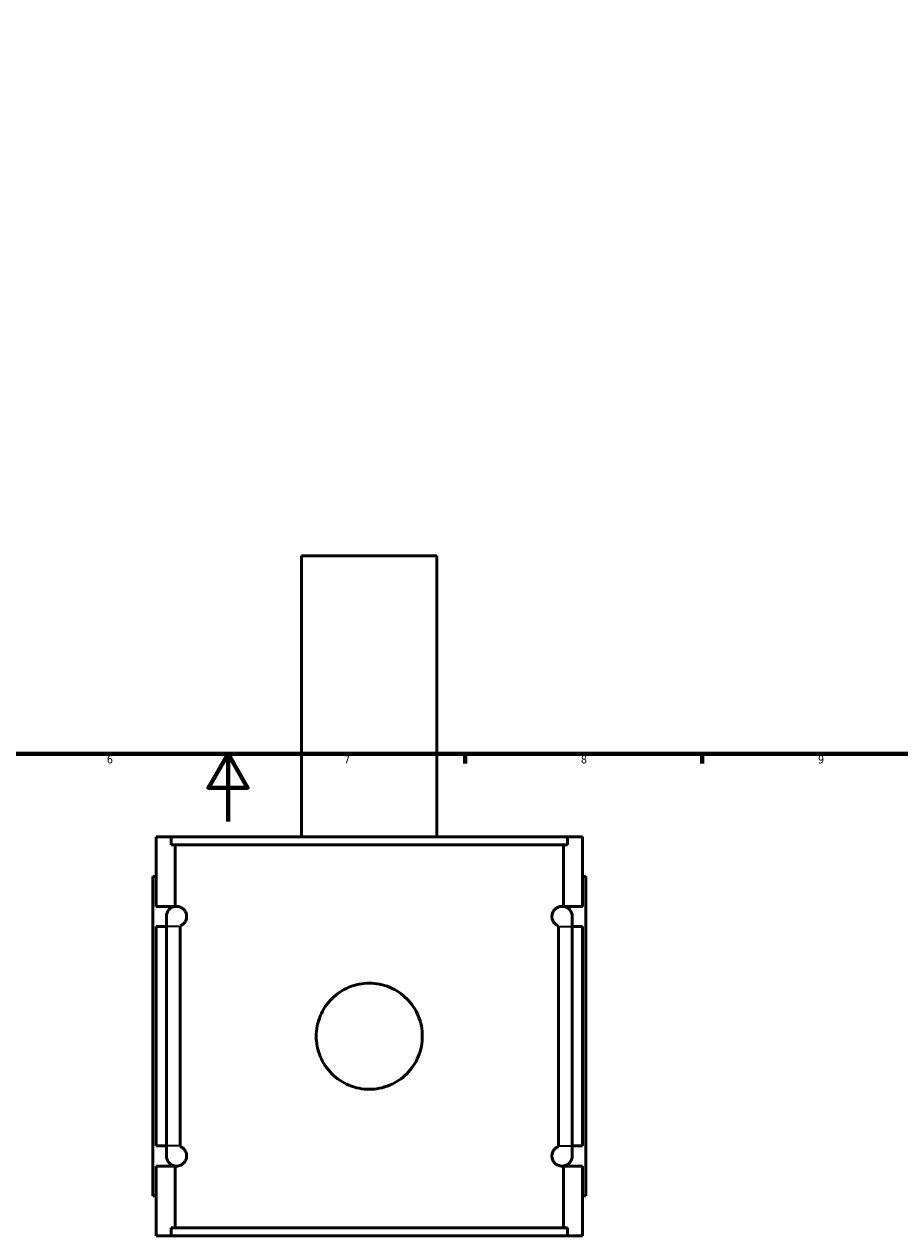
# Model space of a CAD drawing. Header units: millimetres. Extents: x -260 to 981, y -122 to 1147.
# Tile 3 of 7: x 360 to 619, y -122 to 236. Entities that reach past the tile are written whole.
import ezdxf

# ---------------------------------------------------------------- set-up
doc = ezdxf.new("R2010")
doc.units = ezdxf.units.MM
for name, color, linetype, lineweight in [('Border (ANSI)', 7, 'Continuous', 70), ('Visible (ANSI)', 7, 'Continuous', 50), ('Visible Narrow (ANSI)', 7, 'Continuous', 35)]:
    doc.layers.add(name, color=color, linetype=linetype, lineweight=lineweight)
doc.styles.add('Note Text (ANSI)', font='tahoma.ttf')

# ---------------------------------------------------------------- blocks, each defined once
blk = doc.blocks.new('Borders Default Border')
at = {"layer": 'Border (ANSI)'}
for p, q in [((490.58, 20), (490.58, 17.2)), ((560.67, 20), (560.67, 17.2))]:
    blk.add_line(p, q, dxfattribs=at)
at = {"layer": 'Border (ANSI)', "flags": 128}
for points in [[(20, 20), (20, 574), (821, 574), (821, 20), (20, 20)], [(420.5, 0), (420.5, 20), (414.73, 10), (426.27, 10), (420.5, 20)]]:
    blk.add_lwpolyline(points, dxfattribs=at)
at = {"layer": 'Border (ANSI)', "color": 5, "true_color": 0x0000ff, "char_height": 2.4, "attachment_point": 7, "style": 'Note Text (ANSI)'}
for s, insert in [('6', (384.69, 17.15)), ('7', (454.8, 17.2)), ('8', (524.84, 17.15)), ('9', (594.92, 17.15))]:
    blk.add_mtext(s, dxfattribs=dict(at, insert=insert))

msp = doc.modelspace()

# ---------------------------------------------------------------- linework, layer by layer
at = {"layer": 'Visible (ANSI)'}
for p, q in [((482.27, 78.53), (442.27, 78.53)), ((442.27, -4.47), (442.27, 78.53)), ((482.27, -4.47), (482.27, 78.53)), ((399.27, -4.47), (403.67, -4.47)), ((399.27, -25.07), (399.27, -4.47)), ((520.87, -4.47), (403.67, -4.47)), ((403.67, -6.83), (403.67, -4.47)), ((403.67, -6.83), (520.87, -6.83)), ((404.87, -25.07), (404.87, -6.83)), ((519.68, -25.07), (519.68, -6.83)), ((520.87, -4.47), (525.27, -4.47)), ((520.87, -4.47), (520.87, -6.83)), ((525.27, -25.07), (525.27, -4.47)), ((399.27, -16.27), (398.27, -16.27)), ((398.27, -110.67), (398.27, -16.27)), ((525.27, -16.27), (526.27, -16.27)), ((526.27, -110.67), (526.27, -16.27)), ((399.27, -25.07), (404.87, -25.07)), ((404.87, -25.1), (404.87, -25.07)), ((519.68, -25.1), (519.68, -25.07)), ((519.68, -25.07), (525.27, -25.07)), ((402.27, -28.07), (402.27, -31.07)), ((522.27, -31.07), (522.27, -28.07)), ((399.27, -95.87), (399.27, -31.07)), ((402.27, -31.07), (399.27, -31.07)), ((402.27, -95.87), (402.27, -31.07)), ((406.32, -31.07), (406.32, -95.87)), ((518.23, -95.87), (518.23, -31.07)), ((525.27, -31.07), (522.27, -31.07)), ((522.27, -31.07), (522.27, -95.87)), ((525.27, -95.87), (525.27, -31.07)), ((399.27, -95.87), (402.27, -95.87)), ((402.27, -95.87), (402.27, -98.87)), ((522.27, -95.87), (525.27, -95.87)), ((522.27, -98.87), (522.27, -95.87)), ((399.27, -122.47), (399.27, -101.87)), ((404.87, -101.87), (399.27, -101.87)), ((404.87, -101.87), (404.87, -101.84)), ((404.87, -120.11), (404.87, -101.87)), ((519.68, -101.87), (519.68, -101.84)), ((519.68, -120.11), (519.68, -101.87)), ((525.27, -101.87), (519.68, -101.87)), ((525.27, -122.47), (525.27, -101.87)), ((398.27, -110.67), (399.27, -110.67)), ((526.27, -110.67), (525.27, -110.67)), ((403.67, -120.11), (520.87, -120.11)), ((403.67, -122.47), (403.67, -120.11)), ((520.87, -120.11), (520.87, -122.47)), ((403.67, -122.47), (399.27, -122.47)), ((520.87, -122.47), (403.67, -122.47)), ((525.27, -122.47), (520.87, -122.47))]:
    msp.add_line(p, q, dxfattribs=at)
for centre, start, end in [((405.27, -28.07), 97.818, 180), ((519.27, -28.07), 0, 82.182), ((405.27, -98.87), 180, 262.182), ((519.27, -98.87), 277.818, 0)]:
    msp.add_arc(centre, 3, start, end, dxfattribs=at)
for points, knots in [([(404.87, -25.1), (405.07, -25.07), (405.31, -25.06), (405.94, -25.12), (406.35, -25.23), (406.97, -25.59), (407.19, -25.74), (407.62, -26.18), (407.84, -26.46), (408.08, -27.01), (408.15, -27.19), (408.22, -27.5), (408.24, -27.61), (408.27, -27.84), (408.27, -27.96), (408.27, -28.19), (408.27, -28.3), (408.24, -28.53), (408.22, -28.64), (408.15, -28.95), (408.08, -29.13), (407.84, -29.68), (407.62, -29.96), (407.19, -30.4), (406.97, -30.55), (406.62, -30.76), (406.47, -30.83), (406.32, -30.88)], [0.949283, 0.949283, 0.949283, 0.949283, 1.251906, 1.251906, 1.669208, 1.669208, 1.854084, 1.854084, 2.03896, 2.03896, 2.108164, 2.108164, 2.142767, 2.142767, 2.177369, 2.177369, 2.211971, 2.211971, 2.246573, 2.246573, 2.315777, 2.315777, 2.500653, 2.500653, 2.685529, 2.685529, 2.838017, 2.838017, 2.838017, 2.838017]), ([(518.23, -30.88), (518.08, -30.83), (517.92, -30.76), (517.57, -30.55), (517.36, -30.4), (516.92, -29.96), (516.7, -29.68), (516.46, -29.13), (516.4, -28.95), (516.33, -28.64), (516.31, -28.53), (516.28, -28.3), (516.27, -28.19), (516.27, -27.96), (516.28, -27.84), (516.31, -27.61), (516.33, -27.5), (516.4, -27.19), (516.46, -27.01), (516.7, -26.46), (516.92, -26.18), (517.36, -25.74), (517.57, -25.59), (518.2, -25.23), (518.61, -25.12), (519.23, -25.06), (519.47, -25.07), (519.68, -25.1)], [1.516429, 1.516429, 1.516429, 1.516429, 1.668927, 1.668927, 1.853799, 1.853799, 2.03867, 2.03867, 2.107874, 2.107874, 2.142476, 2.142476, 2.177077, 2.177077, 2.211679, 2.211679, 2.246281, 2.246281, 2.315484, 2.315484, 2.500356, 2.500356, 2.685228, 2.685228, 3.102459, 3.102459, 3.405157, 3.405157, 3.405157, 3.405157]), ([(477.95, -63.47), (477.95, -64.46), (477.86, -65.48), (477.46, -67.51), (477.15, -68.52), (476.35, -70.45), (475.86, -71.37), (474.71, -73.08), (474.05, -73.87), (472.67, -75.25), (471.88, -75.9), (470.18, -77.05), (469.25, -77.55), (467.32, -78.35), (466.31, -78.66), (464.28, -79.06), (463.26, -79.15), (461.28, -79.15), (460.26, -79.06), (458.23, -78.66), (457.22, -78.35), (455.29, -77.55), (454.37, -77.05), (452.66, -75.9), (451.88, -75.25), (450.49, -73.87), (449.84, -73.08), (448.69, -71.37), (448.19, -70.45), (447.39, -68.52), (447.09, -67.51), (446.69, -65.48), (446.59, -64.46), (446.59, -62.48), (446.69, -61.46), (447.09, -59.43), (447.39, -58.42), (448.19, -56.49), (448.69, -55.57), (449.84, -53.86), (450.49, -53.08), (451.88, -51.69), (452.66, -51.04), (454.37, -49.89), (455.29, -49.39), (457.22, -48.59), (458.23, -48.29), (460.26, -47.89), (461.28, -47.79), (463.26, -47.79), (464.28, -47.89), (466.31, -48.29), (467.32, -48.59), (469.25, -49.39), (470.18, -49.89), (471.88, -51.04), (472.67, -51.69), (474.05, -53.08), (474.71, -53.86), (475.86, -55.57), (476.35, -56.49), (477.15, -58.42), (477.46, -59.43), (477.86, -61.46), (477.95, -62.48), (477.95, -63.47)], [0, 0, 0, 0, 0.296921, 0.296921, 0.593842, 0.593842, 0.890763, 0.890763, 1.187685, 1.187685, 1.48455, 1.48455, 1.781416, 1.781416, 2.078282, 2.078282, 2.375148, 2.375148, 2.672014, 2.672014, 2.968879, 2.968879, 3.265745, 3.265745, 3.562611, 3.562611, 3.859532, 3.859532, 4.156453, 4.156453, 4.453374, 4.453374, 4.750295, 4.750295, 5.047217, 5.047217, 5.344138, 5.344138, 5.641059, 5.641059, 5.93798, 5.93798, 6.234846, 6.234846, 6.531712, 6.531712, 6.828577, 6.828577, 7.125443, 7.125443, 7.422309, 7.422309, 7.719175, 7.719175, 8.016041, 8.016041, 8.312906, 8.312906, 8.609827, 8.609827, 8.906749, 8.906749, 9.20367, 9.20367, 9.500591, 9.500591, 9.500591, 9.500591]), ([(406.32, -96.06), (406.47, -96.11), (406.62, -96.19), (406.97, -96.39), (407.19, -96.54), (407.62, -96.98), (407.84, -97.26), (408.08, -97.81), (408.15, -97.99), (408.22, -98.3), (408.24, -98.41), (408.27, -98.64), (408.27, -98.76), (408.27, -98.99), (408.27, -99.1), (408.24, -99.33), (408.22, -99.44), (408.15, -99.75), (408.08, -99.93), (407.84, -100.48), (407.62, -100.76), (407.19, -101.2), (406.97, -101.35), (406.35, -101.72), (405.94, -101.82), (405.31, -101.88), (405.07, -101.87), (404.87, -101.84)], [1.51672, 1.51672, 1.51672, 1.51672, 1.669208, 1.669208, 1.854084, 1.854084, 2.03896, 2.03896, 2.108164, 2.108164, 2.142767, 2.142767, 2.177369, 2.177369, 2.211971, 2.211971, 2.246573, 2.246573, 2.315777, 2.315777, 2.500653, 2.500653, 2.685529, 2.685529, 3.102831, 3.102831, 3.405455, 3.405455, 3.405455, 3.405455]), ([(519.68, -101.84), (519.47, -101.87), (519.23, -101.88), (518.61, -101.82), (518.2, -101.72), (517.57, -101.35), (517.36, -101.2), (516.92, -100.76), (516.7, -100.48), (516.46, -99.93), (516.4, -99.75), (516.33, -99.44), (516.31, -99.33), (516.28, -99.1), (516.27, -98.99), (516.27, -98.76), (516.28, -98.64), (516.31, -98.41), (516.33, -98.3), (516.4, -97.99), (516.46, -97.81), (516.7, -97.26), (516.92, -96.98), (517.36, -96.54), (517.57, -96.39), (517.92, -96.19), (518.08, -96.11), (518.23, -96.06)], [0.948997, 0.948997, 0.948997, 0.948997, 1.251695, 1.251695, 1.668927, 1.668927, 1.853799, 1.853799, 2.03867, 2.03867, 2.107874, 2.107874, 2.142476, 2.142476, 2.177077, 2.177077, 2.211679, 2.211679, 2.246281, 2.246281, 2.315484, 2.315484, 2.500356, 2.500356, 2.685228, 2.685228, 2.837725, 2.837725, 2.837725, 2.837725])]:
    msp.add_open_spline(points, degree=3, knots=knots, dxfattribs=at)
for points in [[(406.32, -30.88), (406.32, -30.95), (406.32, -31.01), (406.32, -31.07)], [(518.23, -31.07), (518.23, -31.01), (518.23, -30.95), (518.23, -30.88)], [(406.32, -95.87), (406.32, -95.93), (406.32, -96), (406.32, -96.06)], [(518.23, -96.06), (518.23, -96), (518.23, -95.93), (518.23, -95.87)]]:
    msp.add_open_spline(points, degree=3, dxfattribs=at)
at = {"layer": 'Visible Narrow (ANSI)'}
for p, q in [((406.04, -31.07), (402.29, -31.07)), ((518.5, -31.07), (522.26, -31.07)), ((406.04, -95.87), (402.29, -95.87)), ((518.5, -95.87), (522.26, -95.87))]:
    msp.add_line(p, q, dxfattribs=at)

# ---------------------------------------------------------------- block references
msp.add_blockref('Borders Default Border', (0, 0))

doc.saveas('drawing.dxf')
